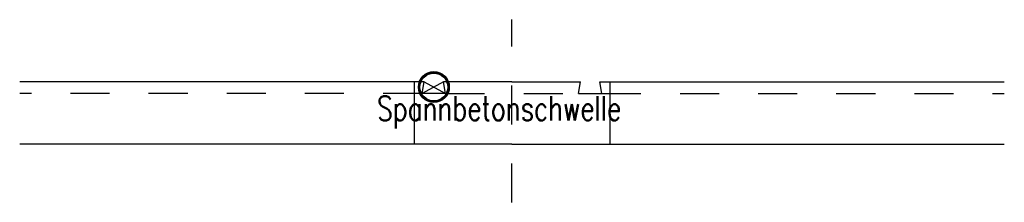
# Model space of a CAD drawing. Header units: millimetres. Extents: x 6380100.36 to 6380102.88, y 4111330.37 to 4111330.84.
import ezdxf

# ---------------------------------------------------------------- set-up
doc = ezdxf.new("R2010")
doc.units = ezdxf.units.MM
doc.header["$MEASUREMENT"] = 0
doc.linetypes.add('DASHDOT8', pattern=[0.125, 0.0625, -0.03125, 0, -0.03125])
doc.linetypes.add('HIDDEN', pattern=[0.375, 0.25, -0.125])
for name, color, linetype in [('018', 140, 'Continuous'), ('070', 134, 'Continuous'), ('Gleisachse035', 50, 'Continuous'), ('SCHRIFT025', 1, 'Continuous'), ('Schwelle035', 50, 'Continuous')]:
    doc.layers.add(name, color=color, linetype=linetype)
doc.styles.add('simplex_FCP', font='simplex.shx', dxfattribs={"width": 0.85})

msp = doc.modelspace()

# ---------------------------------------------------------------- linework, layer by layer
at = {"layer": '018', "linetype": 'HIDDEN', "ltscale": 0.2}
for p, q in [((6380101.3869, 4111330.6499), (6380100.3569, 4111330.6499)), ((6380101.4469, 4111330.6499), (6380101.7869, 4111330.6499)), ((6380101.8469, 4111330.6499), (6380102.8769, 4111330.6499))]:
    msp.add_line(p, q, dxfattribs=at)
at = {"layer": '070'}
for p, q in [((6380101.4419, 4111330.6799), (6380101.3869, 4111330.6499)), ((6380101.3919, 4111330.6799), (6380101.4469, 4111330.6499))]:
    msp.add_line(p, q, dxfattribs=at)
for radius in [0.0396, 0.0386, 0.0376, 0.0366, 0.0366, 0.0356]:
    msp.add_circle((6380101.4169, 4111330.6662), radius, dxfattribs=at)
at = {"layer": 'Gleisachse035', "linetype": 'DASHDOT8'}
msp.add_line((6380101.6169, 4111330.3705), (6380101.6169, 4111330.8392), dxfattribs=at)
at = {"layer": 'Schwelle035'}
for p, q in [((6380101.3919, 4111330.6799), (6380100.3569, 4111330.6799)), ((6380101.3669, 4111330.6799), (6380101.3669, 4111330.5199)), ((6380101.3869, 4111330.6499), (6380101.3919, 4111330.6799)), ((6380101.6169, 4111330.6799), (6380101.4419, 4111330.6799)), ((6380101.4469, 4111330.6499), (6380101.4419, 4111330.6799)), ((6380101.6169, 4111330.6799), (6380101.7919, 4111330.6799)), ((6380101.7869, 4111330.6499), (6380101.7919, 4111330.6799)), ((6380101.8469, 4111330.6499), (6380101.8419, 4111330.6799)), ((6380101.8419, 4111330.6799), (6380102.8769, 4111330.6799)), ((6380101.8669, 4111330.6799), (6380101.8669, 4111330.5199)), ((6380101.4469, 4111330.6499), (6380101.3869, 4111330.6499)), ((6380101.7869, 4111330.6499), (6380101.8469, 4111330.6499)), ((6380101.6169, 4111330.5199), (6380100.3569, 4111330.5199)), ((6380101.6169, 4111330.5199), (6380102.8769, 4111330.5199))]:
    msp.add_line(p, q, dxfattribs=at)

# ---------------------------------------------------------------- texts
at = {"layer": 'SCHRIFT025', "style": 'simplex_FCP', "width": 0.75}
msp.add_text('Spannbetonschwelle  ', height=0.0625, dxfattribs=at).set_placement((6380101.2716, 4111330.5804))

doc.saveas('drawing.dxf')
